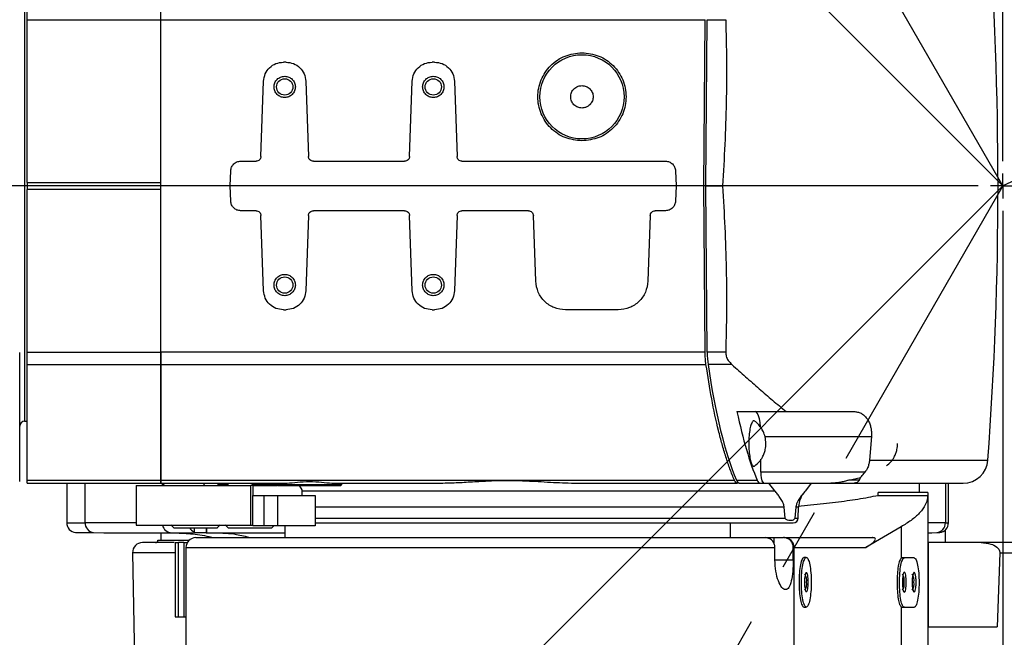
# Model space of a CAD drawing. Extents: x 0 to 841, y 0 to 594.
# Tile 31 of 65: x 301 to 321, y 186 to 198. Entities that reach past the tile are written whole.
import ezdxf

# ---------------------------------------------------------------- set-up
doc = ezdxf.new("R2010")
doc.units = 0
doc.linetypes.add('CENTER', pattern=[10.16, 6.35, -1.27, 1.27, -1.27])
doc.layers.get('0').update_dxf_attribs({"linetype": 'CONTINUOUS'})
doc.styles.add('SLDTEXTSTYLE1', font='TXT', dxfattribs={"width": 0.75})
doc.dimstyles.new('SLDDIMSTYLE0', dxfattribs={"dimtxt": 3.5, "dimasz": 3.556, "dimexe": 0, "dimexo": 0.0625, "dimgap": 0.875, "dimtad": 1, "dimdec": 1, "dimlfac": 10, "dimrnd": 1e-09, "dimzin": 12, "dimtxsty": 'SLDTEXTSTYLE1', "dimsah": 1, "dimcen": 0, "dimazin": 3, "dimtfac": 1, "dimtdec": 1, "dimtofl": 0, "dimtmove": 0, "dimatfit": 3, "dimtolj": 1, "dimtzin": 12})
doc.dimstyles.new('SLDDIMSTYLE1', dxfattribs={"dimtxt": 3.5, "dimasz": 3.556, "dimexe": 0, "dimexo": 0.0625, "dimgap": 0.875, "dimtad": 1, "dimdec": 4, "dimlfac": 10, "dimzin": 12, "dimtxsty": 'SLDTEXTSTYLE1', "dimsah": 1, "dimcen": 0.09, "dimazin": 3, "dimtfac": 1, "dimtofl": 0, "dimtmove": 0, "dimatfit": 3, "dimtolj": 1, "dimtzin": 12})
doc.dimstyles.new('SLDDIMSTYLE2', dxfattribs={"dimtxt": 3.5, "dimasz": 3.556, "dimexe": 0, "dimexo": 0.0625, "dimgap": 0.875, "dimtad": 1, "dimdec": 1, "dimlfac": 10, "dimrnd": 1e-09, "dimzin": 12, "dimtxsty": 'SLDTEXTSTYLE1', "dimsah": 1, "dimcen": 0, "dimazin": 3, "dimtfac": 1, "dimtofl": 0, "dimtmove": 0, "dimatfit": 3, "dimtolj": 1, "dimtzin": 12})

# ---------------------------------------------------------------- blocks, each defined once
blk = doc.blocks.new('_D_26')
at = {"color": 2, "linetype": 'CONTINUOUS'}
for q in [(320.997, 194.975), (201.997, 75.974)]:
    blk.add_line((221.96, 95.937), q, dxfattribs=at)
blk.add_solid([(221.96, 95.937), (219.176, 93.692), (219.715, 93.153)], dxfattribs=at)
at = {"color": 2, "linetype": 'CONTINUOUS', "insert": (198.807, 79.164, 0.01), "char_height": 3.5, "attachment_point": 1, "rotation": 45, "style": 'SLDTEXTSTYLE1'}
blk.add_mtext('R1400.6', dxfattribs=at)
blk = doc.blocks.new('_D_27')
at = {"color": 2, "linetype": 'CONTINUOUS'}
for q in [(263.627, 252.345), (320.997, 194.975)]:
    blk.add_line((286.243, 229.729), q, dxfattribs=at)
blk.add_solid([(286.243, 229.729), (283.998, 232.513), (283.459, 231.974)], dxfattribs=at)
at = {"color": 2, "linetype": 'CONTINUOUS', "char_height": 3.5, "attachment_point": 1, "rotation": 315, "style": 'SLDTEXTSTYLE1'}
for s, insert in [('R491.5', (266.816, 255.533, 0.01)), ('*3', (277.977, 244.372, 0.01))]:
    blk.add_mtext(s, dxfattribs=dict(at, insert=insert))
blk = doc.blocks.new('_D_28')
at = {"color": 2, "linetype": 'CONTINUOUS'}
for q in [(385.701, 225.304), (320.997, 194.975)]:
    blk.add_line((360.964, 213.709), q, dxfattribs=at)
blk.add_solid([(360.964, 213.709), (364.346, 214.873), (364.022, 215.563)], dxfattribs=at)
at = {"color": 2, "linetype": 'CONTINUOUS', "char_height": 3.5, "attachment_point": 1, "rotation": 25.1144, "style": 'SLDTEXTSTYLE1'}
for s, insert in [('*4', (379.668, 227.456, 0.01)), ('R441.4', (365.376, 220.756, 0.01))]:
    blk.add_mtext(s, dxfattribs=dict(at, insert=insert))
blk = doc.blocks.new('_D_29')
at = {"color": 2, "linetype": 'CONTINUOUS'}
for p, q in [((234.677, 194.975), (162.699, 194.975)), ((391.527, 72.813), (400.147, 57.884))]:
    blk.add_line(p, q, dxfattribs=at)
blk.add_arc((320.997, 194.975), 157.299, 300, 180, dxfattribs=at)
for points in [[(163.699, 194.975), (164.12, 198.526), (163.358, 198.535)], [(399.647, 58.75), (402.9, 60.235), (402.512, 60.891)]]:
    blk.add_solid(points, dxfattribs=at)
at = {"color": 2, "linetype": 'CONTINUOUS', "char_height": 3.5, "attachment_point": 1, "rotation": 315.2963, "style": 'SLDTEXTSTYLE1'}
for s, insert in [('-', (430.85, 313.913, 0.01)), ('240°', (431.952, 312.822, 0.01))]:
    blk.add_mtext(s, dxfattribs=dict(at, insert=insert))
blk = doc.blocks.new('_D_30')
at = {"color": 2, "linetype": 'CONTINUOUS'}
for p, q in [((391.527, 317.136), (395.626, 324.235)), ((234.677, 194.975), (171.74, 194.975))]:
    blk.add_line(p, q, dxfattribs=at)
blk.add_arc((320.997, 194.975), 148.257, 180, 60, dxfattribs=at)
for points in [[(395.126, 323.369), (397.99, 321.227), (398.378, 321.882)], [(172.74, 194.975), (172.402, 191.414), (173.164, 191.423)]]:
    blk.add_solid(points, dxfattribs=at)
at = {"color": 2, "linetype": 'CONTINUOUS', "char_height": 3.5, "attachment_point": 1, "rotation": 6.8376, "style": 'SLDTEXTSTYLE1'}
for s, insert in [('240°', (334.737, 51.847, 0.01)), ('+', (331.928, 51.51, 0.01))]:
    blk.add_mtext(s, dxfattribs=dict(at, insert=insert))
blk = doc.blocks.new('SW_CENTERMARKSYMBOL_3')
at = {"color": 0, "linetype": 'CONTINUOUS'}
for p, q in [((0, 0.5), (0, 15.965)), ((0, 0), (0, 0.25)), ((-0.5, 0), (-85.32, 0)), ((0, 0), (-0.25, 0)), ((0, 0), (0, -0.25)), ((0, 0), (0.25, 0)), ((0, -0.5), (0, -15.463))]:
    blk.add_line(p, q, dxfattribs=at)

msp = doc.modelspace()

# ---------------------------------------------------------------- linework, layer by layer
at = {"color": 2, "linetype": 'CENTER'}
for q in [(296.422291, 237.539739), (296.422291, 152.409442)]:
    msp.add_line((320.997291, 194.974591), q, dxfattribs=at)
at = {"color": 8, "linetype": 'CONTINUOUS'}
for p, q in [((301.247291, 199.724591), (301.247291, 190.224591)), ((316.192506, 189.919591), (318.341163, 189.919591)), ((318.303458, 189.437678), (320.692629, 189.437678)), ((302.46689, 188.174591), (302.46689, 188.974591)), ((304.022982, 188.974591), (304.022982, 188.924591)), ((319.836691, 188.974591), (319.836691, 188.174591)), ((316.579716, 188.491928), (307.112872, 188.491928)), ((316.870873, 188.491928), (316.817682, 188.491928)), ((307.112872, 188.271101), (316.600548, 188.271101)), ((316.796851, 188.271101), (316.863161, 188.271101)), ((302.097291, 188.174591), (302.46689, 188.174591)), ((303.497291, 188.174591), (302.46689, 188.174591)), ((319.836691, 188.174591), (319.477691, 188.174591)), ((319.836691, 188.174591), (319.897291, 188.174591)), ((319.834888, 187.774591), (319.834888, 188.029445)), ((304.503894, 187.674591), (316.394755, 187.674591)), ((304.284272, 187.5711), (303.425043, 187.5711)), ((316.394755, 187.424591), (316.763748, 187.424591))]:
    msp.add_line(p, q, dxfattribs=at)
at = {"color": 7, "linetype": 'CONTINUOUS'}
for p, q in [((301.297291, 198.331431), (303.997291, 198.331431)), ((301.297291, 195.04439), (301.297291, 198.331431)), ((303.997291, 194.974591), (303.997291, 198.331435)), ((303.997291, 198.331435), (314.984395, 198.331435)), ((303.997291, 195.04439), (303.997291, 198.331431)), ((314.957512, 194.974591), (314.984395, 198.331435)), ((314.998551, 194.974591), (315.025433, 198.331435)), ((315.025433, 198.331435), (315.400734, 198.331435)), ((306.523691, 197.474591), (306.470891, 197.474591)), ((309.523691, 197.474591), (309.470891, 197.474591)), ((306.01816, 195.571102), (306.071135, 197.088546)), ((306.923448, 197.088546), (306.976422, 195.571102)), ((309.01816, 195.571102), (309.071135, 197.088546)), ((309.923448, 197.088546), (309.976422, 195.571102)), ((305.607889, 195.474591), (305.918221, 195.474591)), ((307.076361, 195.474591), (308.918221, 195.474591)), ((310.076361, 195.474591), (314.186693, 195.474591)), ((305.397291, 194.974591), (305.408011, 195.281571)), ((314.386571, 195.281571), (314.397291, 194.974591)), ((301.297291, 195.04439), (303.997291, 195.04439)), ((301.297291, 195.04439), (301.297291, 194.904792)), ((303.997291, 194.904792), (301.297291, 194.904792)), ((301.297291, 191.617751), (301.297291, 194.904792)), ((305.397291, 194.974591), (303.997291, 194.974591)), ((303.997291, 191.617747), (303.997291, 194.974591)), ((303.997291, 191.617751), (303.997291, 194.904792)), ((305.408011, 194.667611), (305.397291, 194.974591)), ((314.397291, 194.974591), (314.386571, 194.667611)), ((314.957512, 194.974591), (314.397291, 194.974591)), ((314.984395, 191.617747), (314.957512, 194.974591)), ((314.998551, 194.974591), (315.333188, 194.974591)), ((315.025433, 191.617747), (314.998551, 194.974591)), ((305.918221, 194.474591), (305.607889, 194.474591)), ((308.918221, 194.474591), (307.076361, 194.474591)), ((311.418125, 194.474591), (310.076361, 194.474591)), ((314.186693, 194.474591), (313.976364, 194.474591)), ((306.071135, 192.860635), (306.01816, 194.37808)), ((306.976422, 194.37808), (306.923448, 192.860635)), ((309.071135, 192.860635), (309.01816, 194.37808)), ((309.976422, 194.37808), (309.923448, 192.860635)), ((311.564357, 193.053632), (311.518064, 194.378084)), ((313.876425, 194.378077), (313.830226, 193.053674)), ((306.470891, 192.474591), (306.523691, 192.474591)), ((309.470891, 192.474591), (309.523691, 192.474591)), ((313.230591, 192.474591), (312.163991, 192.474591)), ((301.297291, 191.617751), (303.997291, 191.617751)), ((314.984395, 191.617747), (303.997291, 191.617747)), ((315.400734, 191.617747), (315.025433, 191.617747)), ((301.297291, 191.368048), (303.997291, 191.368048)), ((303.997291, 191.368045), (315.002065, 191.368045)), ((315.526076, 191.368045), (315.043103, 191.368045)), ((301.247291, 190.224591), (301.297626, 190.224591)), ((315.627912, 190.419591), (316.61734, 190.419591)), ((316.61734, 190.419591), (317.987274, 190.419591)), ((318.341163, 189.919591), (318.303458, 189.437678)), ((316.111947, 189.194591), (316.111947, 189.458553)), ((301.297291, 189.033873), (303.997291, 189.033873)), ((303.997291, 189.034591), (315.575311, 189.034591)), ((315.616349, 189.034591), (316.035051, 189.034591)), ((318.210023, 189.194591), (316.111947, 189.194591)), ((317.882769, 189.034591), (318.123544, 189.088584)), ((318.102824, 189.034591), (317.882769, 189.034591)), ((318.102824, 189.034591), (318.123544, 189.088584)), ((301.297291, 188.974591), (303.997291, 188.974591)), ((302.097291, 188.974591), (302.097291, 188.174591)), ((303.497291, 188.924866), (303.497291, 188.124465)), ((303.997291, 188.974591), (306.546816, 188.974591)), ((304.047291, 188.974591), (304.047291, 188.954591)), ((305.147291, 188.974591), (305.147291, 188.944591)), ((305.147291, 188.944591), (305.167567, 188.924315)), ((305.147291, 188.944591), (305.364284, 188.944591)), ((305.263535, 188.924591), (305.38945, 188.924591)), ((305.38945, 188.924591), (305.812912, 188.924591)), ((305.812912, 188.124591), (305.812912, 188.924591)), ((305.855324, 188.924591), (305.812912, 188.924591)), ((305.835725, 188.944591), (306.347291, 188.944591)), ((305.855324, 188.924591), (305.855324, 188.724591)), ((305.855324, 188.924591), (306.34979, 188.924591)), ((306.347291, 188.974591), (306.347291, 188.944591)), ((306.347291, 188.944591), (306.367417, 188.924465)), ((306.347291, 188.944591), (307.647291, 188.944591)), ((306.846565, 188.839167), (306.792962, 188.924591)), ((306.846565, 188.724591), (306.846565, 188.839167)), ((307.447766, 188.974591), (309.508458, 188.974591)), ((307.627166, 188.924465), (307.647291, 188.944591)), ((307.647291, 188.944591), (307.647291, 188.974591)), ((312.486125, 188.974591), (315.629773, 188.974591)), ((315.670812, 188.974591), (315.629773, 188.974591)), ((315.670812, 188.974591), (316.089514, 188.974591)), ((316.089514, 188.974591), (316.161123, 188.974591)), ((316.161123, 188.974591), (317.522719, 188.974591)), ((316.389669, 188.818637), (316.273115, 188.974591)), ((317.124284, 188.974591), (317.007729, 188.818637)), ((317.522719, 188.974591), (317.994099, 188.974591)), ((319.313191, 188.787991), (319.313191, 188.974591)), ((319.897291, 188.174591), (319.897291, 188.974591)), ((305.855324, 188.124591), (305.855324, 188.724591)), ((305.855324, 188.724591), (306.072936, 188.724591)), ((306.072936, 188.724591), (306.072936, 188.114591)), ((306.072936, 188.724591), (306.355682, 188.724591)), ((306.355682, 188.114591), (306.355682, 188.724591)), ((306.355682, 188.724591), (307.112872, 188.724591)), ((306.845847, 188.818637), (316.389669, 188.818637)), ((307.112872, 188.724591), (307.112872, 188.114591)), ((316.998549, 188.808547), (317.007729, 188.818637)), ((318.4774, 188.727668), (318.4774, 188.787991)), ((319.477691, 188.787991), (318.4774, 188.787991)), ((318.4774, 188.727668), (319.477691, 188.727668)), ((319.477691, 188.787991), (319.477691, 188.727668)), ((319.477691, 188.727668), (319.477691, 185.037028)), ((316.600548, 188.271101), (316.579716, 188.491928)), ((316.817682, 188.491928), (316.796851, 188.271101)), ((316.863161, 188.271101), (316.870873, 188.491928)), ((304.197291, 188.134591), (304.257583, 188.074299)), ((304.671379, 188.074591), (304.671379, 187.974591)), ((304.9108, 188.074591), (304.9108, 187.974591)), ((304.920618, 187.974591), (304.920618, 188.074591)), ((304.922376, 187.974591), (304.922376, 188.074591)), ((305.136999, 188.074299), (305.197291, 188.134591)), ((305.297291, 188.134591), (305.357583, 188.074299)), ((305.812912, 188.124591), (305.855324, 188.124591)), ((305.855324, 188.124591), (305.855324, 188.114591)), ((306.072936, 188.114591), (305.855324, 188.114591)), ((306.355682, 188.114591), (306.072936, 188.114591)), ((306.236999, 188.074299), (306.277291, 188.114591)), ((307.112872, 188.114591), (306.355682, 188.114591)), ((306.497291, 188.114591), (306.497291, 187.874333)), ((315.497291, 187.874333), (315.497291, 188.174591)), ((318.944081, 188.094531), (318.229093, 187.674591)), ((318.944081, 188.094531), (318.944081, 187.4634)), ((302.274584, 187.975884), (302.636821, 187.975884)), ((302.636821, 187.975884), (302.843005, 187.974591)), ((302.843005, 187.974591), (304.214676, 187.974591)), ((303.997291, 187.974591), (303.997291, 187.824591)), ((304.9108, 187.974591), (304.671379, 187.974591)), ((304.9108, 187.974591), (304.920618, 187.974591)), ((304.920618, 187.974591), (304.922376, 187.974591)), ((304.922376, 187.974591), (306.497291, 187.974591)), ((306.477734, 187.874591), (306.497291, 187.882944)), ((316.194202, 187.874591), (316.371751, 187.874591)), ((316.371751, 187.874591), (316.371751, 187.762532)), ((316.371751, 187.874591), (316.567683, 187.874591)), ((316.585314, 187.874591), (316.567683, 187.874591)), ((316.585314, 187.874591), (318.36558, 187.874591)), ((319.477691, 187.974591), (319.562718, 187.974591)), ((319.562718, 187.974591), (319.660605, 187.975884)), ((319.660605, 187.975884), (319.719998, 187.975884)), ((304.284272, 187.774591), (304.284272, 186.275591)), ((304.284272, 187.774591), (304.356125, 187.774591)), ((304.356125, 186.275591), (304.356125, 187.774591)), ((304.45898, 187.774591), (304.356125, 187.774591)), ((304.458981, 187.774591), (304.458981, 186.275091)), ((304.458981, 187.774591), (304.530689, 187.774591)), ((304.503894, 187.674591), (304.503894, 185.036855)), ((316.394755, 187.424591), (316.394755, 187.674591)), ((316.763748, 187.424591), (316.763748, 187.674591)), ((316.763748, 187.674591), (316.781361, 187.674591)), ((316.781361, 185.074591), (316.781361, 187.674591)), ((316.781361, 187.674591), (318.229093, 187.674591)), ((320.558079, 187.774591), (319.485236, 187.774591)), ((319.485236, 187.774591), (319.485236, 186.074591)), ((303.425043, 187.5711), (303.474729, 184.724591)), ((317.027535, 187.474591), (316.978978, 187.474591)), ((318.944081, 187.4634), (318.957514, 187.468091)), ((319.006498, 187.468091), (318.957514, 187.468091)), ((319.204361, 187.468091), (319.006498, 187.468091)), ((320.933106, 187.5711), (320.882552, 186.074591)), ((320.933164, 187.574591), (320.933106, 187.5711)), ((320.933106, 187.5711), (322.01876, 187.5711)), ((316.978978, 186.474591), (317.027535, 186.474591)), ((318.944081, 186.472782), (318.944081, 185.037028)), ((318.957514, 186.468091), (318.944081, 186.472782)), ((318.957514, 186.468091), (319.006498, 186.468091)), ((319.006498, 186.468091), (319.204361, 186.468091)), ((304.284272, 186.275591), (304.356125, 186.275591)), ((304.356125, 186.275591), (304.45898, 186.275591)), ((304.458981, 186.274591), (304.503894, 186.274591)), ((319.477691, 186.074591), (320.882552, 186.074591))]:
    msp.add_line(p, q, dxfattribs=at)
msp.add_lwpolyline([(316.104008, 190.104676), (316.10344, 190.110933), (316.093112, 190.197376), (316.079212, 190.273144), (316.062276, 190.335326), (316.042954, 190.381531), (316.021988, 190.409983), (316.000184, 190.419591)], dxfattribs=at)
at = {"color": 1, "linetype": 'CONTINUOUS'}
for radius in [140.06, 44.14]:
    msp.add_circle((320.997291, 194.974591), radius, dxfattribs=at)
at = {"color": 2, "linetype": 'CENTER'}
msp.add_circle((320.997291, 194.974591), 49.15, dxfattribs=at)
at = {"color": 7, "linetype": 'CONTINUOUS'}
for centre, radius in [((312.497591, 196.774591), 0.85), ((306.497291, 196.974591), 0.165), ((309.497291, 196.974591), 0.165), ((306.497291, 192.974591), 0.165), ((309.497291, 192.974591), 0.165)]:
    msp.add_circle(centre, radius, dxfattribs=at)
for centre, radius, start, end in [((245.897291, 194.974591), 75, 355.76625849, 4.23374151), ((301.247291, 190.124591), 0.1, 90, 180), ((320.193994, 189.474591), 0.5, 270, 355.7662585), ((316.394884, 189.142339), 0.287721, 169.5366725, 215.6634293), ((304.077291, 188.954591), 0.03, 180, 270), ((308.108091, 191.780391), 4.3029, 220.6823778, 221.63103), ((317.370568, 188.474479), 0.5, 138.0371666, 178), ((316.763222, 188.274591), 0.1, 270, 358), ((302.297291, 188.174591), 0.2, 180, 263.4809186), ((302.663996, 188.171138), 0.197137, 178.9965395, 262.076412), ((319.637181, 188.174015), 0.199511, 276.7424126, 0.1654452), ((319.697291, 188.174591), 0.2, 276.5190814, 0), ((304.703894, 187.674591), 0.2, 90, 180), ((316.583318, 187.676548), 0.198053, 359.4338975, 89.4224834), ((303.625013, 187.574591), 0.2, 90, 181), ((303.888291, 187.824591), 0.05, 270, 359.9829771), ((316.803545, 187.013529), 0.232158, 350.3444755, 32.03979), ((318.772245, 187.013529), 0.232158, 350.3444755, 32.03979), ((318.970145, 187.013529), 0.232158, 350.3444755, 32.03979), ((316.803545, 186.935652), 0.232158, 327.96021, 9.6555245), ((318.772245, 186.935652), 0.232158, 327.96021, 9.6555245), ((318.970145, 186.935652), 0.232158, 327.96021, 9.6555245)]:
    msp.add_arc(centre, radius, start, end, dxfattribs=at)
at = {"color": 8, "linetype": 'CONTINUOUS'}
for centre, radius, start, end in [((304.218153, 188.168716), 0.194156, 193.3168264, 268.9738954), ((304.747983, 188.171979), 0.197723, 210.1596989, 247.2052705)]:
    msp.add_arc(centre, radius, start, end, dxfattribs=at)
at = {"color": 7, "linetype": 'CONTINUOUS'}
for centre, major_axis, start_param, end_param in [((315.140029, 191.635196), (0, 0.5), 1.605702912, 2.134479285), ((316.351598, 194.974591), (0, 6.75), 2.13447941, 2.646658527), ((316.7703, 194.974591), (0, 6.75), 2.311510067, 2.646658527), ((315.670812, 189.474591), (0, 0.5), 2.646658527, 3.141592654), ((316.089514, 189.474591), (0, 0.5), 2.646658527, 3.141592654)]:
    msp.add_ellipse(centre, major_axis=major_axis, ratio=0.229330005, start_param=start_param, end_param=end_param, dxfattribs=at)
for points in [[(301.297291, 198.331431), (301.297291, 198.375609), (301.297291, 198.463966), (301.297291, 198.542078), (301.297291, 198.581134)], [(303.997291, 198.331431), (303.997291, 198.375609), (303.997291, 198.463966), (303.997291, 198.542078), (303.997291, 198.581134)], [(312.497591, 195.884591), (312.381106, 195.897969), (312.148136, 195.924725), (311.851882, 196.130537), (311.653932, 196.424722), (311.584421, 196.774591), (311.653932, 197.12446), (311.851882, 197.418645), (312.148136, 197.624456), (312.381106, 197.651213), (312.497591, 197.664591)], [(312.497591, 197.664591), (312.614076, 197.651213), (312.847046, 197.624456), (313.1433, 197.418645), (313.341251, 197.12446), (313.410762, 196.774591), (313.341251, 196.424722), (313.1433, 196.130537), (312.847046, 195.924725), (312.614076, 195.897969), (312.497591, 195.884591)], [(306.071135, 197.088546), (306.078662, 197.139564), (306.093718, 197.2416), (306.186824, 197.368747), (306.317142, 197.457361), (306.419642, 197.468848), (306.470891, 197.474591)], [(306.523691, 197.474591), (306.574941, 197.468848), (306.67744, 197.457361), (306.807758, 197.368747), (306.900865, 197.2416), (306.91592, 197.139564), (306.923448, 197.088546)], [(309.071135, 197.088546), (309.078662, 197.139564), (309.093718, 197.2416), (309.186824, 197.368747), (309.317142, 197.457361), (309.419642, 197.468848), (309.470891, 197.474591)], [(309.523691, 197.474591), (309.574941, 197.468848), (309.67744, 197.457361), (309.807758, 197.368747), (309.900865, 197.2416), (309.91592, 197.139564), (309.923448, 197.088546)], [(306.497291, 196.759591), (306.469152, 196.762823), (306.412872, 196.769286), (306.341305, 196.819005), (306.293486, 196.890072), (306.276694, 196.974591), (306.293486, 197.05911), (306.341305, 197.130177), (306.412872, 197.179895), (306.469152, 197.186359), (306.497291, 197.189591)], [(306.497291, 197.189591), (306.525431, 197.186359), (306.58171, 197.179895), (306.653277, 197.130177), (306.701097, 197.05911), (306.717889, 196.974591), (306.701097, 196.890072), (306.653277, 196.819005), (306.58171, 196.769286), (306.525431, 196.762823), (306.497291, 196.759591)], [(309.497291, 196.759591), (309.469152, 196.762823), (309.412872, 196.769286), (309.341305, 196.819005), (309.293486, 196.890072), (309.276694, 196.974591), (309.293486, 197.05911), (309.341305, 197.130177), (309.412872, 197.179895), (309.469152, 197.186359), (309.497291, 197.189591)], [(309.497291, 197.189591), (309.525431, 197.186359), (309.58171, 197.179895), (309.653277, 197.130177), (309.701097, 197.05911), (309.717889, 196.974591), (309.701097, 196.890072), (309.653277, 196.819005), (309.58171, 196.769286), (309.525431, 196.762823), (309.497291, 196.759591)], [(305.408011, 195.281571), (305.411775, 195.307079), (305.419303, 195.358097), (305.465857, 195.42167), (305.531015, 195.465976), (305.582265, 195.471719), (305.607889, 195.474591)], [(306.01816, 195.571102), (306.016278, 195.558347), (306.012515, 195.532838), (305.989238, 195.501052), (305.956658, 195.478898), (305.931034, 195.476027), (305.918221, 195.474591)], [(307.076361, 195.474591), (307.063549, 195.476027), (307.037924, 195.478898), (307.005344, 195.501052), (306.982068, 195.532838), (306.978304, 195.558347), (306.976422, 195.571102)], [(309.01816, 195.571102), (309.016278, 195.558347), (309.012515, 195.532838), (308.989238, 195.501052), (308.956658, 195.478898), (308.931034, 195.476027), (308.918221, 195.474591)], [(310.076361, 195.474591), (310.063549, 195.476027), (310.037924, 195.478898), (310.005344, 195.501052), (309.982068, 195.532838), (309.978304, 195.558347), (309.976422, 195.571102)], [(314.186693, 195.474591), (314.212318, 195.471719), (314.263567, 195.465976), (314.328726, 195.42167), (314.375279, 195.358097), (314.382807, 195.307079), (314.386571, 195.281571)], [(305.607889, 194.474591), (305.582265, 194.477462), (305.531015, 194.483205), (305.465857, 194.527512), (305.419303, 194.591085), (305.411775, 194.642102), (305.408011, 194.667611)], [(314.386571, 194.667611), (314.382807, 194.642102), (314.375279, 194.591085), (314.328726, 194.527512), (314.263567, 194.483205), (314.212318, 194.477462), (314.186693, 194.474591)], [(305.918221, 194.474591), (305.931034, 194.473155), (305.956658, 194.470283), (305.989238, 194.44813), (306.012515, 194.416343), (306.016278, 194.390834), (306.01816, 194.37808)], [(306.976422, 194.37808), (306.978304, 194.390834), (306.982068, 194.416343), (307.005344, 194.44813), (307.037924, 194.470283), (307.063549, 194.473155), (307.076361, 194.474591)], [(308.918221, 194.474591), (308.931034, 194.473155), (308.956658, 194.470283), (308.989238, 194.44813), (309.012515, 194.416343), (309.016278, 194.390834), (309.01816, 194.37808)], [(309.976422, 194.37808), (309.978304, 194.390834), (309.982068, 194.416343), (310.005344, 194.44813), (310.037924, 194.470283), (310.063549, 194.473155), (310.076361, 194.474591)], [(311.418125, 194.474591), (311.430937, 194.473155), (311.456562, 194.470284), (311.48914, 194.448131), (311.512417, 194.416346), (311.516182, 194.390838), (311.518064, 194.378084)], [(313.876425, 194.378077), (313.878306, 194.390832), (313.882069, 194.416341), (313.905346, 194.448129), (313.937926, 194.470283), (313.963551, 194.473155), (313.976364, 194.474591)], [(306.497291, 192.759591), (306.469152, 192.762823), (306.412872, 192.769286), (306.341305, 192.819005), (306.293486, 192.890072), (306.276694, 192.974591), (306.293486, 193.05911), (306.341305, 193.130177), (306.412872, 193.179895), (306.469152, 193.186359), (306.497291, 193.189591)], [(306.497291, 193.189591), (306.525431, 193.186359), (306.58171, 193.179895), (306.653277, 193.130177), (306.701097, 193.05911), (306.717889, 192.974591), (306.701097, 192.890072), (306.653277, 192.819005), (306.58171, 192.769286), (306.525431, 192.762823), (306.497291, 192.759591)], [(309.497291, 192.759591), (309.469152, 192.762823), (309.412872, 192.769286), (309.341305, 192.819005), (309.293486, 192.890072), (309.276694, 192.974591), (309.293486, 193.05911), (309.341305, 193.130177), (309.412872, 193.179895), (309.469152, 193.186359), (309.497291, 193.189591)], [(309.497291, 193.189591), (309.525431, 193.186359), (309.58171, 193.179895), (309.653277, 193.130177), (309.701097, 193.05911), (309.717889, 192.974591), (309.701097, 192.890072), (309.653277, 192.819005), (309.58171, 192.769286), (309.525431, 192.762823), (309.497291, 192.759591)], [(312.163991, 192.474591), (312.087119, 192.483205), (311.933374, 192.500434), (311.737901, 192.633347), (311.59824, 192.824059), (311.575652, 192.977108), (311.564357, 193.053632)], [(313.830226, 193.053674), (313.818937, 192.977145), (313.796357, 192.824088), (313.656698, 192.633361), (313.461218, 192.500436), (313.307467, 192.483206), (313.230591, 192.474591)], [(306.470891, 192.474591), (306.419642, 192.480334), (306.317142, 192.49182), (306.186824, 192.580434), (306.093718, 192.707581), (306.078662, 192.809617), (306.071135, 192.860635)], [(306.923448, 192.860635), (306.91592, 192.809617), (306.900865, 192.707581), (306.807758, 192.580434), (306.67744, 192.49182), (306.574941, 192.480334), (306.523691, 192.474591)], [(309.470891, 192.474591), (309.419642, 192.480334), (309.317142, 192.49182), (309.186824, 192.580434), (309.093718, 192.707581), (309.078662, 192.809617), (309.071135, 192.860635)], [(309.923448, 192.860635), (309.91592, 192.809617), (309.900865, 192.707581), (309.807758, 192.580434), (309.67744, 192.49182), (309.574941, 192.480334), (309.523691, 192.474591)], [(301.147291, 191.339375), (301.147291, 191.382516), (301.147291, 191.468798), (301.147291, 191.566621), (301.147291, 191.615532)], [(301.297291, 191.368048), (301.297291, 191.407104), (301.297291, 191.485216), (301.297291, 191.573573), (301.297291, 191.617751)], [(303.997291, 191.368048), (303.997291, 191.407104), (303.997291, 191.485216), (303.997291, 191.573573), (303.997291, 191.617751)], [(303.997291, 191.617747), (303.997291, 191.573568), (303.997291, 191.485212), (303.997291, 191.407101), (303.997291, 191.368045)], [(301.147291, 189.078566), (301.147291, 189.222336), (301.147291, 189.509875), (301.147291, 190.049298), (301.147291, 190.653271), (301.147291, 191.110673), (301.147291, 191.339375)], [(301.297291, 189.033873), (301.297291, 189.180052), (301.297291, 189.472408), (301.297291, 190.028242), (301.297291, 190.653958), (301.297291, 191.130018), (301.297291, 191.368048)], [(303.997291, 189.033873), (303.997291, 189.180052), (303.997291, 189.472408), (303.997291, 190.028242), (303.997291, 190.653958), (303.997291, 191.130018), (303.997291, 191.368048)], [(303.997291, 191.368045), (303.997291, 191.130117), (303.997291, 190.654261), (303.997291, 190.028768), (303.997291, 189.473089), (303.997291, 189.180757), (303.997291, 189.034591)], [(301.147291, 189.009348), (301.147291, 189.013542), (301.147291, 189.02193), (301.147291, 189.059688), (301.147291, 189.078566)], [(301.297291, 188.974591), (301.297291, 188.977174), (301.297291, 188.982341), (301.297291, 189.016696), (301.297291, 189.033873)], [(303.997291, 189.034591), (303.997291, 189.017207), (303.997291, 188.982439), (303.997291, 188.977207), (303.997291, 188.974591)], [(303.997291, 188.974591), (303.997291, 188.977174), (303.997291, 188.982341), (303.997291, 189.016696), (303.997291, 189.033873)], [(303.497291, 188.924591), (303.507135, 188.924591), (303.526822, 188.924591), (303.685535, 188.924591), (303.936075, 188.924591), (304.286228, 188.924591), (304.721631, 188.924591), (305.082901, 188.924591), (305.263535, 188.924591)], [(306.367291, 188.924591), (306.376761, 188.924591), (306.395701, 188.924591), (306.541388, 188.924591), (306.749631, 188.924591), (306.997291, 188.924591), (307.244951, 188.924591), (307.453195, 188.924591), (307.598882, 188.924591), (307.617821, 188.924591), (307.627291, 188.924591)], [(303.497291, 188.124591), (303.504651, 188.124591), (303.519372, 188.124591), (303.638057, 188.124591), (303.826169, 188.124591), (304.088837, 188.124591), (304.42118, 188.124591), (304.821599, 188.124591), (305.28108, 188.124591), (305.635635, 188.124591), (305.812912, 188.124591)], [(304.257291, 188.074591), (304.263905, 188.074591), (304.277133, 188.074591), (304.378883, 188.074591), (304.524322, 188.074591), (304.697291, 188.074591), (304.87026, 188.074591), (305.0157, 188.074591), (305.11745, 188.074591), (305.130677, 188.074591), (305.137291, 188.074591)], [(305.357291, 188.074591), (305.363905, 188.074591), (305.377133, 188.074591), (305.478883, 188.074591), (305.624322, 188.074591), (305.797291, 188.074591), (305.97026, 188.074591), (306.1157, 188.074591), (306.21745, 188.074591), (306.230677, 188.074591), (306.237291, 188.074591)], [(321.90122, 187.774591), (321.660149, 187.774591), (321.178007, 187.774591), (320.764722, 187.774591), (320.558079, 187.774591)], [(316.978978, 187.474591), (316.966016, 187.467075), (316.940091, 187.452043), (316.907394, 187.336419), (316.884521, 187.171146), (316.881549, 187.040109), (316.880064, 186.974591)], [(316.928604, 186.974591), (316.930091, 187.040032), (316.933065, 187.170914), (316.955943, 187.337349), (316.988644, 187.448557), (317.027535, 187.487608), (317.066426, 187.448557), (317.099128, 187.337349), (317.122006, 187.170914), (317.12498, 187.040032), (317.126467, 186.974591)], [(318.944081, 187.4634), (318.932542, 187.449048), (318.909464, 187.420344), (318.881426, 187.302943), (318.862946, 187.147479), (318.856532, 186.968091), (318.862946, 186.788702), (318.881426, 186.633239), (318.909464, 186.515838), (318.932542, 186.487134), (318.944081, 186.472782)], [(318.907567, 186.968091), (318.909054, 187.033609), (318.912028, 187.164646), (318.934906, 187.329919), (318.967607, 187.445543), (318.993535, 187.460575), (319.006498, 187.468091)], [(319.204361, 187.468091), (319.217325, 187.460575), (319.243252, 187.445543), (319.275953, 187.329919), (319.298831, 187.164646), (319.301805, 187.033609), (319.303292, 186.968091)], [(317.065572, 186.974591), (317.065006, 186.999491), (317.063875, 187.04929), (317.05517, 187.112617), (317.042727, 187.154931), (317.02793, 187.169789), (317.013132, 187.154931), (317.000689, 187.112617), (316.991985, 187.04929), (316.990853, 186.999491), (316.990287, 186.974591)], [(319.045736, 186.974591), (319.045141, 187.000764), (319.043952, 187.053111), (319.034802, 187.119677), (319.021723, 187.164155), (319.006168, 187.179773), (318.990613, 187.164155), (318.977534, 187.119677), (318.968384, 187.053111), (318.967195, 187.000764), (318.9666, 186.974591)], [(319.243586, 186.974591), (319.242991, 187.000759), (319.241802, 187.053094), (319.232654, 187.119646), (319.219578, 187.164114), (319.204026, 187.17973), (319.188475, 187.164114), (319.175399, 187.119646), (319.166251, 187.053094), (319.165062, 187.000759), (319.164467, 186.974591)], [(316.880064, 186.974591), (316.881549, 186.909072), (316.884521, 186.778035), (316.907394, 186.612763), (316.940091, 186.497138), (316.966016, 186.482107), (316.978978, 186.474591)], [(317.027535, 186.474591), (317.014572, 186.482107), (316.988644, 186.497138), (316.955943, 186.612763), (316.933065, 186.778035), (316.930091, 186.909072), (316.928604, 186.974591)], [(316.990287, 186.974591), (316.990853, 186.949691), (316.991985, 186.899892), (317.000689, 186.836565), (317.013132, 186.794251), (317.02793, 186.779392), (317.042727, 186.794251), (317.05517, 186.836565), (317.063875, 186.899892), (317.065006, 186.949691), (317.065572, 186.974591)], [(317.126467, 186.974591), (317.12498, 186.909072), (317.122006, 186.778035), (317.099128, 186.612763), (317.066426, 186.497138), (317.040499, 186.482107), (317.027535, 186.474591)], [(319.006498, 186.468091), (318.993535, 186.475607), (318.967607, 186.490638), (318.934906, 186.606263), (318.912028, 186.771535), (318.909054, 186.902572), (318.907567, 186.968091)], [(318.9666, 186.974591), (318.967195, 186.948417), (318.968384, 186.896071), (318.977534, 186.829505), (318.990613, 186.785027), (319.006168, 186.769408), (319.021723, 186.785027), (319.034802, 186.829505), (319.043952, 186.896071), (319.045141, 186.948417), (319.045736, 186.974591)], [(319.164467, 186.974591), (319.165062, 186.948423), (319.166251, 186.896088), (319.175399, 186.829536), (319.188475, 186.785067), (319.204026, 186.769452), (319.219578, 186.785067), (319.232654, 186.829536), (319.241802, 186.896088), (319.242991, 186.948423), (319.243586, 186.974591)], [(319.303292, 186.968091), (319.301805, 186.902572), (319.298831, 186.771535), (319.275953, 186.606263), (319.243252, 186.490638), (319.217325, 186.475607), (319.204361, 186.468091)]]:
    msp.add_open_spline(points, degree=3, dxfattribs=at)
for points, knots in [([(315.400734, 198.331435), (315.407209, 198.052033), (315.420161, 197.493055), (315.412617, 196.653709), (315.38693, 195.813815), (315.351106, 195.254394), (315.333188, 194.974591)], [0, 0, 0, 0, 0.249601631, 0.499359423, 0.749596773, 1, 1, 1, 1]), ([(312.497591, 196.547991), (312.468916, 196.551055), (312.424788, 196.55577), (312.372017, 196.584213), (312.324966, 196.622308), (312.282621, 196.685943), (312.265345, 196.773697), (312.27949, 196.847206), (312.303345, 196.89313), (312.319269, 196.91484), (312.328059, 196.925065), (312.332647, 196.930003), (312.334989, 196.932427), (312.336171, 196.933628), (312.336765, 196.934226), (312.337063, 196.934524), (312.337212, 196.934672), (312.337286, 196.934747), (312.337323, 196.934784), (312.337342, 196.934803), (312.337351, 196.934812), (312.337356, 196.934817), (312.337358, 196.934819), (312.33736, 196.93482), (312.337405, 196.934865), (312.337791, 196.935251), (312.339115, 196.936567), (312.350207, 196.94734), (312.376385, 196.968014), (312.428261, 196.994514), (312.472104, 196.998736), (312.497591, 197.001191)], [0, 0, 0, 0, 0.120493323, 0.185423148, 0.250356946, 0.375719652, 0.499537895, 0.619707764, 0.684551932, 0.717137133, 0.733434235, 0.741583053, 0.745657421, 0.747694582, 0.748713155, 0.749222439, 0.749477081, 0.749604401, 0.749668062, 0.749699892, 0.749715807, 0.749723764, 0.749727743, 0.749729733, 0.749731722, 0.749998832, 0.752035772, 0.757634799, 0.815419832, 0.892700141, 1, 1, 1, 1]), ([(312.497591, 197.001191), (312.526267, 196.998127), (312.570394, 196.993411), (312.623165, 196.964969), (312.670217, 196.926873), (312.712561, 196.863239), (312.729838, 196.775485), (312.715692, 196.701976), (312.691837, 196.656051), (312.675913, 196.634341), (312.667123, 196.624116), (312.662535, 196.619178), (312.660194, 196.616754), (312.659012, 196.615553), (312.658418, 196.614956), (312.65812, 196.614658), (312.657971, 196.614509), (312.657896, 196.614435), (312.657859, 196.614398), (312.65784, 196.614379), (312.657831, 196.61437), (312.657826, 196.614365), (312.657824, 196.614363), (312.657823, 196.614361), (312.657777, 196.614316), (312.657392, 196.613931), (312.656067, 196.612614), (312.644976, 196.601841), (312.618797, 196.581168), (312.566921, 196.554668), (312.523078, 196.550445), (312.497591, 196.547991)], [0, 0, 0, 0, 0.12049332, 0.185423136, 0.250356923, 0.375719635, 0.499537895, 0.619707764, 0.684551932, 0.717137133, 0.733434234, 0.741583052, 0.745657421, 0.747694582, 0.748713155, 0.749222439, 0.749477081, 0.749604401, 0.749668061, 0.749699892, 0.749715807, 0.749723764, 0.749727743, 0.749729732, 0.749731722, 0.749998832, 0.752035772, 0.757634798, 0.815419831, 0.892700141, 1, 1, 1, 1]), ([(315.333188, 194.974591), (315.351054, 194.695696), (315.386799, 194.13772), (315.412553, 193.298728), (315.420197, 192.458472), (315.407223, 191.898047), (315.400734, 191.617747)], [0, 0, 0, 0, 0.249590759, 0.499348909, 0.749595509, 1, 1, 1, 1]), ([(315.002065, 191.368045), (314.997171, 191.407613), (314.987534, 191.485544), (314.985431, 191.574136), (314.984395, 191.617747)], [0, 0, 0, 0, 0.507736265, 1, 1, 1, 1]), ([(315.400734, 191.617747), (315.402606, 191.590677), (315.406773, 191.530384), (315.452567, 191.442193), (315.500153, 191.394194), (315.526076, 191.368045)], [0, 0, 0, 0, 0.270566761, 0.602623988, 1, 1, 1, 1]), ([(315.575311, 189.034591), (315.545368, 189.108348), (315.486376, 189.253661), (315.40344, 189.499946), (315.326273, 189.759127), (315.227676, 190.136886), (315.113999, 190.655173), (315.038891, 191.133508), (315.002065, 191.368045)], [0, 0, 0, 0, 0.130908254, 0.257907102, 0.381004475, 0.500209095, 0.754943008, 1, 1, 1, 1]), ([(315.526076, 191.368045), (315.618006, 191.285718), (315.801963, 191.120977), (316.075944, 190.881178), (316.348365, 190.64626), (316.527646, 190.495177), (316.61734, 190.419591)], [0, 0, 0, 0, 0.249307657, 0.498881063, 0.749291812, 1, 1, 1, 1]), ([(315.986042, 190.223709), (315.976365, 190.228826), (315.955187, 190.240026), (315.923152, 190.194252), (315.894631, 190.10382), (315.874555, 189.974978), (315.866984, 189.858165), (315.866493, 189.79069), (315.866376, 189.774591)], [0, 0, 0, 0, 0.163194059, 0.357196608, 0.551199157, 0.745201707, 0.939204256, 1, 1, 1, 1]), ([(316.211694, 189.774591), (316.208558, 189.821101), (316.204149, 189.886476), (316.175237, 189.978846), (316.140908, 190.055099), (316.083297, 190.137219), (316.030776, 190.195596), (315.993586, 190.219779), (315.986499, 190.224387)], [0, 0, 0, 0, 0.266676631, 0.374846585, 0.555231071, 0.745060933, 0.951418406, 1, 1, 1, 1]), ([(317.987274, 190.419591), (318.011749, 190.418023), (318.061375, 190.414845), (318.119996, 190.392611), (318.164182, 190.366594), (318.195529, 190.342579), (318.225246, 190.313649), (318.258975, 190.272089), (318.293785, 190.213093), (318.322046, 190.137206), (318.338594, 190.056849), (318.344388, 189.984892), (318.342099, 189.938542), (318.341163, 189.919591)], [0, 0, 0, 0, 0.12622607, 0.255932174, 0.318910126, 0.382407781, 0.447692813, 0.513665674, 0.624081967, 0.738822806, 0.833816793, 0.932050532, 1, 1, 1, 1]), ([(315.866376, 189.774591), (315.867512, 189.722956), (315.869783, 189.619687), (315.887455, 189.482561), (315.913557, 189.377108), (315.945874, 189.321156), (315.971606, 189.305115), (315.984288, 189.322969), (315.985991, 189.325367)], [0, 0, 0, 0, 0.193982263, 0.387964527, 0.58194679, 0.775929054, 0.969911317, 1, 1, 1, 1]), ([(315.987685, 189.32356), (316.018145, 189.349633), (316.077784, 189.400684), (316.138307, 189.489947), (316.177315, 189.574768), (316.205148, 189.666736), (316.209229, 189.733979), (316.211694, 189.774591)], [0, 0, 0, 0, 0.229950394, 0.450240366, 0.613722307, 0.766704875, 1, 1, 1, 1]), ([(318.646517, 189.324049), (318.676791, 189.34997), (318.736241, 189.400872), (318.796614, 189.48995), (318.835625, 189.574767), (318.863458, 189.666736), (318.867539, 189.733979), (318.870004, 189.774591)], [0, 0, 0, 0, 0.228892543, 0.449485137, 0.613191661, 0.766384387, 1, 1, 1, 1]), ([(318.303458, 189.437678), (318.300062, 189.412261), (318.293166, 189.360641), (318.26386, 189.276784), (318.229739, 189.22469), (318.210023, 189.194591)], [0, 0, 0, 0, 0.290546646, 0.590074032, 1, 1, 1, 1]), ([(309.508458, 188.974591), (309.630165, 188.976177), (309.860363, 188.979178), (310.207255, 188.998154), (310.514221, 189.016803), (310.779526, 189.028286), (310.977239, 189.031689), (311.145979, 189.029654), (311.309482, 189.024431), (311.507887, 189.014716), (311.737307, 189.00117), (311.982145, 188.987581), (312.232087, 188.977001), (312.397774, 188.975429), (312.486125, 188.974591)], [0, 0, 0, 0, 0.124279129, 0.235062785, 0.351603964, 0.432783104, 0.499465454, 0.547813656, 0.600237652, 0.66208924, 0.745979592, 0.830713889, 0.909730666, 1, 1, 1, 1]), ([(315.629773, 188.974591), (315.620288, 188.977185), (315.601318, 188.982373), (315.583979, 189.017186), (315.575311, 189.034591)], [0, 0, 0, 0, 0.500041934, 1, 1, 1, 1]), ([(317.882769, 189.034591), (317.852834, 189.026015), (317.792821, 189.008822), (317.704037, 188.989969), (317.61538, 188.977673), (317.554973, 188.974634), (317.524042, 188.974593), (317.522719, 188.974591)], [0, 0, 0, 0, 0.244220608, 0.489591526, 0.738533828, 0.988811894, 1, 1, 1, 1]), ([(318.102824, 189.034591), (318.08571, 189.0173), (318.051071, 188.982304), (318.013239, 188.977182), (317.994099, 188.974591)], [0, 0, 0, 0, 0.494071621, 1, 1, 1, 1]), ([(318.123544, 189.088584), (318.145603, 189.113972), (318.174465, 189.147187), (318.203241, 189.185549), (318.210023, 189.194591)], [0, 0, 0, 0, 0.764316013, 1, 1, 1, 1]), ([(306.546816, 188.974591), (306.612811, 188.980193), (306.74536, 188.991445), (306.997643, 189.01733), (307.249641, 188.991374), (307.381948, 188.980166), (307.447766, 188.974591)], [0, 0, 0, 0, 0.249139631, 0.50039737, 0.751463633, 1, 1, 1, 1]), ([(317.994099, 188.974591), (318.217212, 188.974591), (318.665388, 188.974591), (319.2086, 188.974591), (319.647447, 188.974591), (319.960942, 188.974591), (320.157714, 188.974591), (320.181936, 188.974591), (320.193994, 188.974591)], [0, 0, 0, 0, 0.1653134, 0.33207165, 0.499999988, 0.667921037, 0.834682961, 1, 1, 1, 1]), ([(316.579716, 188.491928), (316.57881, 188.499571), (316.576639, 188.517889), (316.569518, 188.543255), (316.559004, 188.572598), (316.542659, 188.607337), (316.520582, 188.646526), (316.486988, 188.69841), (316.442878, 188.758362), (316.407932, 188.797948), (316.389669, 188.818637)], [0, 0, 0, 0, 0.027901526, 0.066869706, 0.129803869, 0.208886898, 0.329386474, 0.475489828, 0.725877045, 1, 1, 1, 1]), ([(316.998549, 188.808548), (316.965537, 188.769069), (316.91554, 188.709277), (316.857915, 188.616586), (316.831526, 188.556755), (316.82063, 188.517021), (316.818542, 188.499243), (316.817682, 188.491928)], [0, 0, 0, 0, 0.521303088, 0.789527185, 0.932061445, 0.972049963, 1, 1, 1, 1]), ([(316.861019, 188.512099), (316.945566, 188.51943), (317.217427, 188.543006), (317.625669, 188.590539), (318.091944, 188.654593), (318.346679, 188.702886), (318.4774, 188.727668)], [0, 0, 0, 0, 0.12801593, 0.411635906, 0.698070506, 1, 1, 1, 1]), ([(319.477691, 188.727668), (319.476619, 188.705921), (319.474563, 188.664237), (319.458998, 188.604463), (319.43731, 188.550148), (319.41099, 188.501294), (319.382326, 188.457901), (319.3486, 188.413998), (319.279603, 188.336484), (319.157848, 188.228279), (319.01296, 188.137626), (318.944081, 188.094531)], [0, 0, 0, 0, 0.1023889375, 0.1962497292, 0.2815823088, 0.3583866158, 0.4266625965, 0.4864102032, 0.5658453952, 0.793607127, 1, 1, 1, 1]), ([(316.796851, 188.271101), (316.796641, 188.269516), (316.7962, 188.266196), (316.794459, 188.260131), (316.788479, 188.250899), (316.75781, 188.219812), (316.70869, 188.217918), (316.655843, 188.222676), (316.623816, 188.235557), (316.609235, 188.250608), (316.603017, 188.259864), (316.601208, 188.2661), (316.600762, 188.269477), (316.600548, 188.271101)], [0, 0, 0, 0, 0.006141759, 0.012862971, 0.032525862, 0.100194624, 0.485452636, 0.76190822, 0.896318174, 0.966354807, 0.986938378, 0.993719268, 1, 1, 1, 1]), ([(307.112872, 188.174591), (307.195087, 188.174591), (307.422075, 188.174591), (307.834817, 188.174591), (308.34009, 188.174591), (308.920732, 188.174591), (309.573246, 188.174591), (310.286842, 188.174591), (310.938831, 188.174591), (311.524817, 188.174591), (312.058379, 188.174591), (312.593106, 188.174591), (313.130347, 188.174591), (313.654181, 188.174591), (314.160924, 188.174591), (314.638828, 188.174591), (315.081698, 188.174591), (315.480979, 188.174591), (315.829728, 188.174591), (316.125755, 188.174591), (316.390176, 188.174591), (316.599722, 188.174591), (316.738163, 188.174591), (316.754955, 188.174591), (316.763222, 188.174591)], [0, 0, 0, 0, 0.025287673, 0.069817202, 0.113533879, 0.157254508, 0.213175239, 0.267570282, 0.320331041, 0.359921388, 0.399515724, 0.44148315, 0.483454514, 0.52717119, 0.570891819, 0.615421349, 0.660188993, 0.704956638, 0.749486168, 0.793202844, 0.836923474, 0.892844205, 0.947238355, 1, 1, 1, 1]), ([(304.137028, 187.974591), (304.258798, 187.971789), (304.493505, 187.966389), (304.811463, 187.933182), (305.007656, 187.889424), (305.07416, 187.874591)], [0, 0, 0, 0, 0.416134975, 0.802088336, 1, 1, 1, 1]), ([(304.214676, 187.974591), (304.320789, 187.974591), (304.490951, 187.974591), (304.609322, 187.974591), (304.653878, 187.974591)], [0, 0, 0, 0, 0.623591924, 1, 1, 1, 1]), ([(304.703894, 187.874591), (304.711339, 187.874591), (304.726235, 187.874591), (304.846384, 187.874591), (305.036573, 187.874591), (305.301172, 187.874591), (305.635088, 187.874591), (306.034513, 187.874591), (306.493991, 187.874591), (307.007806, 187.874591), (307.569304, 187.874591), (308.171134, 187.874591), (308.805657, 187.874591), (309.464663, 187.874591), (310.139613, 187.874591), (310.821858, 187.874591), (311.502567, 187.874591), (312.172999, 187.874591), (312.824491, 187.874591), (313.448598, 187.874591), (314.037414, 187.874591), (314.583134, 187.874591), (315.079148, 187.874591), (315.517503, 187.874591), (315.898835, 187.874591), (316.09577, 187.874591), (316.194202, 187.874591)], [0, 0, 0, 0, 0.04165613, 0.083343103, 0.124999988, 0.166653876, 0.208343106, 0.24999999, 0.291653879, 0.333343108, 0.374999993, 0.416653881, 0.45834311, 0.499999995, 0.541653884, 0.583343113, 0.624999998, 0.666653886, 0.708343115, 0.75, 0.791653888, 0.833343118, 0.875000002, 0.916653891, 0.958342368, 1, 1, 1, 1]), ([(305.085589, 187.974591), (305.232155, 187.970049), (305.476589, 187.962473), (305.712774, 187.899717), (305.807338, 187.874591)], [0, 0, 0, 0, 0.599618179, 1, 1, 1, 1]), ([(316.394755, 187.674591), (316.391791, 187.700544), (316.385827, 187.752772), (316.339801, 187.818891), (316.273502, 187.865472), (316.220749, 187.871538), (316.194202, 187.874591)], [0, 0, 0, 0, 0.244736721, 0.492513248, 0.744606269, 1, 1, 1, 1]), ([(316.763748, 187.674591), (316.760788, 187.700856), (316.754867, 187.753395), (316.709369, 187.819536), (316.644537, 187.865631), (316.593277, 187.871607), (316.567683, 187.874591)], [0, 0, 0, 0, 0.2505299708, 0.5011512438, 0.7509258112, 1, 1, 1, 1]), ([(318.229093, 187.674591), (318.285233, 187.710479), (318.367335, 187.762964), (318.420242, 187.824034), (318.423369, 187.853155), (318.413789, 187.866483), (318.394706, 187.871948), (318.386446, 187.873432), (318.378045, 187.87424), (318.370924, 187.87455), (318.367356, 187.874577), (318.36558, 187.874591)], [0, 0, 0, 0, 0.537200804, 0.785622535, 0.900311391, 0.96788455, 0.978516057, 0.986996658, 0.993834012, 0.996929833, 1, 1, 1, 1]), ([(304.26677, 187.774591), (304.255646, 187.774591), (304.13195, 187.774591), (303.961544, 187.774591), (303.765891, 187.774591), (303.647576, 187.774591), (303.632532, 187.774591), (303.625013, 187.774591)], [0, 0, 0, 0, 0.024104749, 0.268044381, 0.511968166, 0.756056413, 1, 1, 1, 1]), ([(303.938291, 187.824591), (303.949447, 187.824591), (303.971766, 187.824591), (304.166272, 187.824591), (304.368099, 187.824591), (304.541782, 187.824591), (304.576063, 187.824591)], [0, 0, 0, 0, 0.30796748, 0.616125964, 0.924232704, 1, 1, 1, 1]), ([(320.558079, 187.774591), (320.623834, 187.769384), (320.733571, 187.760694), (320.84826, 187.705698), (320.900234, 187.657508), (320.920064, 187.628591), (320.931255, 187.600662), (320.932537, 187.58315), (320.933164, 187.574591)], [0, 0, 0, 0, 0.433202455, 0.722967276, 0.811366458, 0.889633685, 0.946055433, 1, 1, 1, 1]), ([(316.763748, 187.424591), (316.761867, 187.345897), (316.758106, 187.188577), (316.727184, 186.988742), (316.677308, 186.855444), (316.609469, 186.80891), (316.532122, 186.856461), (316.459985, 186.990705), (316.405693, 187.190328), (316.398382, 187.346903), (316.394755, 187.424591)], [0, 0, 0, 0, 0.124797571, 0.249486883, 0.374091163, 0.499111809, 0.625218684, 0.751676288, 0.876788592, 1, 1, 1, 1])]:
    msp.add_open_spline(points, degree=3, knots=knots, dxfattribs=at)

# ---------------------------------------------------------------- block references
at = {"color": 4, "linetype": 'CONTINUOUS'}
msp.add_blockref('SW_CENTERMARKSYMBOL_3', (320.997291, 194.974591), dxfattribs=at)

# ---------------------------------------------------------------- dimensions: what is measured, and where the dimension line sits
at = {"color": 2, "linetype": 'CONTINUOUS'}
for base, line1, line2, text, picture, middle in [((242.348016, 58.75005), ((351.969736, 194.974591), (235.677027, 194.974591)), ((343.067291, 156.748229), (391.027291, 73.679073)), '-<>', '_D_29', (431.647533, 306.775119)), ((246.868594, 323.369261), ((343.067291, 233.200952), (391.027291, 316.270109)), ((351.969736, 194.974591), (235.677027, 194.974591)), '+<>', '_D_30', (338.648151, 47.771662))]:
    dim = msp.add_angular_dim_2l(base=base, line1=line1, line2=line2, text=text, dimstyle='SLDDIMSTYLE1', dxfattribs=at)
    dim.commit()
    dim.dimension.update_dxf_attribs({"geometry": picture, "text_midpoint": middle, "dimtype": 162})
for mpoint, text, dimstyle, picture, middle in [((286.242993, 229.728889), '<> *3', 'SLDDIMSTYLE2', '_D_27', (270.778009, 245.193893)), ((360.96438, 213.708821), '<> *4', 'SLDDIMSTYLE0', '_D_28', (376.552313, 221.015536))]:
    dim = msp.add_radius_dim(center=(320.997291, 194.974591), mpoint=mpoint, text=text, dimstyle=dimstyle, dxfattribs=at)
    dim.commit()
    dim.dimension.update_dxf_attribs({"geometry": picture, "text_midpoint": middle, "dimtype": 164})
dim = msp.add_radius_dim(center=(320.997291, 194.974591), mpoint=(221.959915, 95.937215), dimstyle='SLDDIMSTYLE0', dxfattribs=at)
dim.commit()
dim.dimension.update_dxf_attribs({"geometry": '_D_26', "text_midpoint": (208.010811, 81.988111), "dimtype": 164})

doc.saveas('drawing.dxf')
